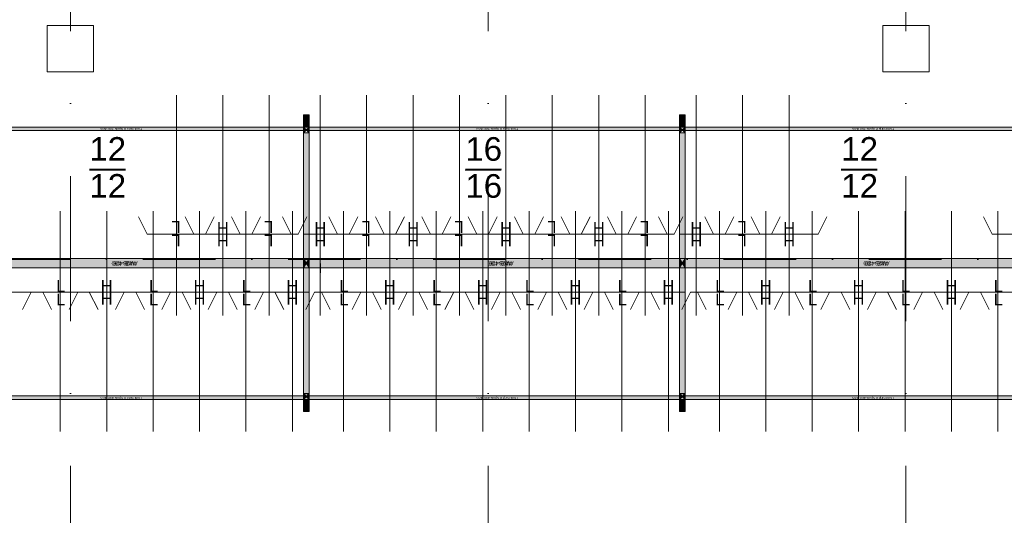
# Model space of a CAD drawing. Header units: millimetres. Extents: x -54205 to 99702, y -35458 to 70878.
# Tile 9 of 226: x -27187 to -18703, y 9941 to 14216. Entities that reach past the tile are written whole.
import ezdxf
from ezdxf.enums import TextEntityAlignment as Align

# ---------------------------------------------------------------- set-up
doc = ezdxf.new("R2010")
doc.units = ezdxf.units.MM
doc.header["$MEASUREMENT"] = 0
doc.linetypes.add('streep-punt', pattern=[2500, 1250, -625, 0, -625])
doc.linetypes.add('streep-punt fijn', pattern=[1251.000023, 626.000023, -312.5, 0, -312.5])
for name, color, linetype in [('28 Draagconstructies', 7, 'Continuous'), ('Markers - doorsneden', 7, 'Continuous'), ('New_Klaver bicycle parking', 7, 'Continuous'), ('New_Klaver bicycle parking 2D arcering', 7, 'Continuous'), ('Stramien', 7, 'Continuous')]:
    doc.layers.add(name, color=color, linetype=linetype)
doc.styles.add('GENERATED_STYLE_1', font='arial.ttf')

# ---------------------------------------------------------------- blocks, each defined once
blk = doc.blocks.new('Column_29_1', base_point=(-19550, 13965.6))
at = {"layer": '28 Draagconstructies', "color": 3, "linetype": 'Continuous', "lineweight": 0, "flags": 128}
blk.add_lwpolyline([(-19750, 13765.6), (-19350, 13765.6), (-19350, 14165.6), (-19750, 14165.6)], close=True, dxfattribs=at)
blk = doc.blocks.new('Column_31_1', base_point=(-26750, 13965.6))
at = {"layer": '28 Draagconstructies', "color": 3, "linetype": 'Continuous', "lineweight": 0, "flags": 128}
blk.add_lwpolyline([(-26950, 13765.6), (-26550, 13765.6), (-26550, 14165.6), (-26950, 14165.6)], close=True, dxfattribs=at)
blk = doc.blocks.new('Standard grid marker')
at = {"layer": 'Stramien', "color": 1, "linetype": 'streep-punt', "lineweight": 0}
blk.add_line((1000, 0), (61400.2, 0), dxfattribs=at)
at = {"layer": 'Stramien', "color": 2, "lineweight": 0, "style": 'GENERATED_STYLE_1'}
for tag, p in [('AC_MarkerText_1_0', (-245, -80)), ('AC_MarkerText_1_1', (63155.2, -80))]:
    blk.add_attdef(tag, text='', height=350, rotation=270, dxfattribs=at).set_placement(p, align=Align.TOP_CENTER)
blk = doc.blocks.new('Cutting Plane_1_1', base_point=(-53800, 12145.9))
at = {"layer": 'Markers - doorsneden', "color": 9, "linetype": 'streep-punt fijn', "lineweight": 0}
blk.add_line((-53650, 12145.9), (60665, 12145.9), dxfattribs=at)

msp = doc.modelspace()

# ---------------------------------------------------------------- hatches: boundary and pattern name
at = {"layer": 'New_Klaver bicycle parking 2D arcering', "linetype": 'Continuous', "lineweight": 0, "true_color": 0x778488}
for points in [[(-24741.9, 13393.5), (-24692, 13393.5), (-24692, 13289.5), (-24741.9, 13289.5)], [(-24741.9, 13393.5), (-24691.9, 13393.5), (-24691.9, 13289.5), (-24741.9, 13289.5)], [(-21502.5, 13393.5), (-21452.5, 13393.5), (-21452.5, 13289.5), (-21502.5, 13289.5)], [(-21502.5, 13393.5), (-21452.4, 13393.5), (-21452.4, 13289.5), (-21502.5, 13289.5)], [(-27981.6, 13289.5), (-24692, 13289.5), (-24692, 13261), (-27981.6, 13261)], [(-24742.1, 13289.5), (-21452.5, 13289.5), (-21452.5, 13261), (-24742.1, 13261)], [(-24741.9, 13289.5), (-24717, 13264.5), (-24741.9, 13239.5)], [(-24741.9, 13289.5), (-24716.9, 13264.5), (-24741.9, 13239.5)], [(-24741.9, 13239.5), (-24692, 13239.5), (-24692, 12154.7), (-24741.9, 12154.7)], [(-24741.9, 13239.5), (-24691.9, 13239.5), (-24691.9, 12154.7), (-24741.9, 12154.7)], [(-24717, 13264.5), (-24692, 13289.5), (-24692, 13239.5)], [(-24716.9, 13264.5), (-24691.9, 13289.5), (-24691.9, 13239.5)], [(-21502.6, 13289.5), (-18213.1, 13289.5), (-18213.1, 13261), (-21502.6, 13261)], [(-21502.5, 13289.5), (-21477.5, 13264.5), (-21502.5, 13239.5)], [(-21502.5, 13289.5), (-21477.5, 13264.5), (-21502.5, 13239.5)], [(-21502.5, 13239.5), (-21452.5, 13239.5), (-21452.5, 12154.7), (-21502.5, 12154.7)], [(-21502.5, 13239.5), (-21452.4, 13239.5), (-21452.4, 12154.7), (-21502.5, 12154.7)], [(-21477.5, 13264.5), (-21452.5, 13289.5), (-21452.5, 13239.5)], [(-21477.5, 13264.5), (-21452.4, 13289.5), (-21452.4, 13239.5)], [(-27981.6, 12154.1), (-24692, 12154.1), (-24692, 12074.8), (-27981.6, 12074.8)], [(-27931.4, 12074.7), (-27931.4, 12154.7), (-24741.9, 12154.7), (-24741.9, 12074.7)], [(-24742.1, 12154.7), (-24741.9, 12154.7), (-24741.9, 12074.7), (-24742.1, 12074.7)], [(-24742.1, 12154.1), (-21452.5, 12154.1), (-21452.5, 12074.8), (-24742.1, 12074.8)], [(-24741.9, 12154.7), (-24716.9, 12114.7), (-24741.9, 12074.7)], [(-24691.9, 12074.7), (-24716.9, 12114.7), (-24691.9, 12154.7)], [(-24691.9, 12074.7), (-24691.9, 12154.7), (-21502.5, 12154.7), (-21502.5, 12074.7)], [(-21502.6, 12154.7), (-21502.5, 12154.7), (-21502.5, 12074.7), (-21502.6, 12074.7)], [(-21502.6, 12154.1), (-18213.1, 12154.1), (-18213.1, 12074.8), (-21502.6, 12074.8)], [(-21502.5, 12154.7), (-21477.5, 12114.7), (-21502.5, 12074.7)], [(-21452.4, 12074.7), (-21477.5, 12114.7), (-21452.4, 12154.7)], [(-21452.4, 12074.7), (-21452.4, 12154.7), (-18263, 12154.7), (-18263, 12074.7)], [(-24741.9, 12074.7), (-24692, 12074.7), (-24692, 10989.9), (-24741.9, 10989.9)], [(-24741.9, 12074.7), (-24691.9, 12074.7), (-24691.9, 10989.9), (-24741.9, 10989.9)], [(-21502.5, 12074.7), (-21452.5, 12074.7), (-21452.5, 10989.9), (-21502.5, 10989.9)], [(-21502.5, 12074.7), (-21452.4, 12074.7), (-21452.4, 10989.9), (-21502.5, 10989.9)], [(-27981.6, 10971.1), (-24692, 10971.1), (-24692, 10942.5), (-27981.6, 10942.5)], [(-24742.1, 10971.1), (-21452.5, 10971.1), (-21452.5, 10942.5), (-24742.1, 10942.5)], [(-24741.9, 10989.9), (-24717, 10964.9), (-24741.9, 10939.9)], [(-24741.9, 10989.9), (-24716.9, 10964.9), (-24741.9, 10939.9)], [(-24692, 10939.9), (-24717, 10964.9), (-24692, 10989.9)], [(-24691.9, 10939.9), (-24716.9, 10964.9), (-24691.9, 10989.9)], [(-21502.6, 10971.1), (-18213.1, 10971.1), (-18213.1, 10942.5), (-21502.6, 10942.5)], [(-21502.5, 10989.9), (-21477.5, 10964.9), (-21502.5, 10939.9)], [(-21502.5, 10989.9), (-21477.5, 10964.9), (-21502.5, 10939.9)], [(-21452.5, 10939.9), (-21477.5, 10964.9), (-21452.5, 10989.9)], [(-21452.4, 10939.9), (-21477.5, 10964.9), (-21452.4, 10989.9)], [(-24692, 10836), (-24741.9, 10836), (-24741.9, 10939.9), (-24692, 10939.9)], [(-24691.9, 10836), (-24741.9, 10836), (-24741.9, 10939.9), (-24691.9, 10939.9)], [(-21452.5, 10836), (-21502.5, 10836), (-21502.5, 10939.9), (-21452.5, 10939.9)], [(-21452.4, 10836), (-21502.5, 10836), (-21502.5, 10939.9), (-21452.4, 10939.9)]]:
    msp.add_hatch(color=8, dxfattribs=at).paths.add_polyline_path(points)

# ---------------------------------------------------------------- linework, layer by layer
at = {"layer": 'New_Klaver bicycle parking', "color": 8, "linetype": 'Continuous', "lineweight": 0, "true_color": 0x778488}
for points in [[(-25836.9, 11665), (-25836.9, 13564.8)], [(-25836.9, 11665), (-25836.9, 13564.8)], [(-25437, 11665), (-25437, 13564.5)], [(-25437, 11665), (-25437, 13564.5)], [(-25037.1, 11665), (-25037.1, 13564.8)], [(-25037.1, 11665), (-25037.1, 13564.8)], [(-24597.2, 11665), (-24597.2, 13564.5)], [(-24597.2, 11665), (-24597.2, 13564.5)], [(-24197.2, 11665), (-24197.2, 13564.8)], [(-24197.2, 11665), (-24197.2, 13564.8)], [(-23797.3, 11665), (-23797.3, 13564.5)], [(-23797.3, 11665), (-23797.3, 13564.5)], [(-23397.4, 11665), (-23397.4, 13564.8)], [(-23397.4, 11665), (-23397.4, 13564.8)], [(-22997.4, 11665), (-22997.4, 13564.5)], [(-22997.4, 11665), (-22997.4, 13564.5)], [(-22597.5, 11665), (-22597.5, 13564.8)], [(-22597.5, 11665), (-22597.5, 13564.8)], [(-22197.5, 11665), (-22197.5, 13564.5)], [(-22197.5, 11665), (-22197.5, 13564.5)], [(-21797.6, 11665), (-21797.6, 13564.8)], [(-21797.6, 11665), (-21797.6, 13564.8)], [(-21357.7, 11665), (-21357.7, 13564.5)], [(-21357.7, 11665), (-21357.7, 13564.5)], [(-20957.8, 11665), (-20957.8, 13564.8)], [(-20957.8, 11665), (-20957.8, 13564.8)], [(-20557.8, 11665), (-20557.8, 13564.5)], [(-20557.8, 11665), (-20557.8, 13564.5)], [(-24742.1, 13393.5), (-24692, 13393.5), (-24692, 10836), (-24742.1, 10836)], [(-24742.1, 13393.5), (-24742.1, 10836)], [(-24742.1, 13393.5), (-24692, 13393.5), (-24692, 10836), (-24742.1, 10836)], [(-24742.1, 13393.5), (-24742.1, 10836)], [(-21502.6, 13393.5), (-21452.5, 13393.5), (-21452.5, 10836), (-21502.6, 10836)], [(-21502.6, 13393.5), (-21502.6, 10836)], [(-21502.6, 13393.5), (-21452.5, 13393.5), (-21452.5, 10836), (-21502.6, 10836)], [(-21502.6, 13393.5), (-21502.6, 10836)], [(-26586.4, 12918.8), (-26276.2, 12918.8)], [(-26586.1, 12925.7), (-26275.9, 12925.7)], [(-23346.9, 12918.8), (-23036.7, 12918.8)], [(-23346.6, 12925.7), (-23036.4, 12925.7)], [(-20107.5, 12918.8), (-19797.3, 12918.8)], [(-20107.2, 12925.7), (-19797, 12925.7)], [(-26836.6, 12564.8), (-26836.6, 10665)], [(-26836.6, 12564.8), (-26836.6, 10665)], [(-26436.7, 12564.8), (-26436.7, 10665)], [(-26436.7, 12564.8), (-26436.7, 10665)], [(-26036.7, 12564.8), (-26036.7, 10665)], [(-26036.7, 12564.8), (-26036.7, 10665)], [(-25636.8, 12564.8), (-25636.8, 10665)], [(-25636.8, 12564.8), (-25636.8, 10665)], [(-25236.9, 12564.8), (-25236.9, 10665)], [(-25236.9, 12564.8), (-25236.9, 10665)], [(-24836.9, 12564.8), (-24836.9, 10665)], [(-24836.9, 12564.8), (-24836.9, 10665)], [(-24397, 12564.8), (-24397, 10665)], [(-24397, 12564.8), (-24397, 10665)], [(-23997.1, 12564.8), (-23997.1, 10665)], [(-23997.1, 12564.8), (-23997.1, 10665)], [(-23597.2, 12564.8), (-23597.2, 10665)], [(-23597.2, 12564.8), (-23597.2, 10665)], [(-23197.2, 12564.8), (-23197.2, 10665)], [(-23197.2, 12564.8), (-23197.2, 10665)], [(-22797.3, 12564.8), (-22797.3, 10665)], [(-22797.3, 12564.8), (-22797.3, 10665)], [(-22397.4, 12564.8), (-22397.4, 10665)], [(-22397.4, 12564.8), (-22397.4, 10665)], [(-21997.4, 12564.8), (-21997.4, 10665)], [(-21997.4, 12564.8), (-21997.4, 10665)], [(-21597.5, 12564.8), (-21597.5, 10665)], [(-21597.5, 12564.8), (-21597.5, 10665)], [(-21157.6, 12564.8), (-21157.6, 10665)], [(-21157.6, 12564.8), (-21157.6, 10665)], [(-20757.6, 12564.8), (-20757.6, 10665)], [(-20757.6, 12564.8), (-20757.6, 10665)], [(-20357.7, 12564.8), (-20357.7, 10665)], [(-20357.7, 12564.8), (-20357.7, 10665)], [(-19957.8, 12564.8), (-19957.8, 10665)], [(-19957.8, 12564.8), (-19957.8, 10665)], [(-19557.8, 12564.8), (-19557.8, 10665)], [(-19557.8, 12564.8), (-19557.8, 10665)], [(-19157.9, 12564.8), (-19157.9, 10665)], [(-19157.9, 12564.8), (-19157.9, 10665)], [(-18758, 12564.8), (-18758, 10665)], [(-18758, 12564.8), (-18758, 10665)], [(-26086.9, 12365), (-26161.7, 12514.7)], [(-26086.9, 12365), (-26161.7, 12514.7)], [(-25686.9, 12364.7), (-25761.8, 12514.7)], [(-25686.9, 12364.7), (-25761.8, 12514.7)], [(-25587, 12365), (-25511.8, 12515)], [(-25587, 12365), (-25511.8, 12515)], [(-25287, 12365), (-25361.8, 12514.7)], [(-25287, 12365), (-25361.8, 12514.7)], [(-25187.1, 12365), (-25111.9, 12515)], [(-25187.1, 12365), (-25111.9, 12515)], [(-24847.1, 12364.7), (-24921.9, 12514.7)], [(-24847.1, 12364.7), (-24921.9, 12514.7)], [(-24787.1, 12365), (-24712, 12515)], [(-24787.1, 12365), (-24712, 12515)], [(-24447.1, 12365), (-24522, 12514.7)], [(-24447.1, 12365), (-24522, 12514.7)], [(-24347.2, 12365), (-24272.1, 12515)], [(-24347.2, 12365), (-24272.1, 12515)], [(-24047.2, 12364.7), (-24122.1, 12514.7)], [(-24047.2, 12364.7), (-24122.1, 12514.7)], [(-23947.3, 12365), (-23872.1, 12515)], [(-23947.3, 12365), (-23872.1, 12515)], [(-23647.3, 12365), (-23722.1, 12514.7)], [(-23647.3, 12365), (-23722.1, 12514.7)], [(-23547.4, 12365), (-23472.2, 12515)], [(-23547.4, 12365), (-23472.2, 12515)], [(-23247.3, 12364.7), (-23322.2, 12514.7)], [(-23247.3, 12364.7), (-23322.2, 12514.7)], [(-23147.4, 12365), (-23072.3, 12515)], [(-23147.4, 12365), (-23072.3, 12515)], [(-22847.4, 12365), (-22922.2, 12514.7)], [(-22847.4, 12365), (-22922.2, 12514.7)], [(-22747.5, 12365), (-22672.3, 12515)], [(-22747.5, 12365), (-22672.3, 12515)], [(-22447.5, 12364.7), (-22522.3, 12514.7)], [(-22447.5, 12364.7), (-22522.3, 12514.7)], [(-22347.6, 12365), (-22272.4, 12515)], [(-22347.6, 12365), (-22272.4, 12515)], [(-22047.5, 12365), (-22122.4, 12514.7)], [(-22047.5, 12365), (-22122.4, 12514.7)], [(-21947.6, 12365), (-21872.5, 12515)], [(-21947.6, 12365), (-21872.5, 12515)], [(-21607.6, 12364.7), (-21682.5, 12514.7)], [(-21607.6, 12364.7), (-21682.5, 12514.7)], [(-21547.7, 12365), (-21472.5, 12515)], [(-21547.7, 12365), (-21472.5, 12515)], [(-21207.7, 12365), (-21282.5, 12514.7)], [(-21207.7, 12365), (-21282.5, 12514.7)], [(-21107.8, 12365), (-21032.6, 12515)], [(-21107.8, 12365), (-21032.6, 12515)], [(-20807.8, 12364.7), (-20882.6, 12514.7)], [(-20807.8, 12364.7), (-20882.6, 12514.7)], [(-20707.8, 12365), (-20632.7, 12515)], [(-20707.8, 12365), (-20632.7, 12515)], [(-20307.9, 12365), (-20232.7, 12515)], [(-20307.9, 12365), (-20232.7, 12515)], [(-18808.1, 12365), (-18882.9, 12514.7)], [(-18808.1, 12365), (-18882.9, 12514.7)], [(-26086.9, 12365), (-25587, 12365)], [(-26086.9, 12365), (-25587, 12365)], [(-25686.9, 12364.7), (-25187.1, 12365)], [(-25686.9, 12364.7), (-25187.1, 12365)], [(-25287, 12365), (-24787.1, 12365)], [(-25287, 12365), (-24787.1, 12365)], [(-24742.1, 12364.8), (-24347.2, 12365)], [(-24742.1, 12364.8), (-24347.2, 12365)], [(-24692, 12155), (-24692, 12304.7)], [(-24447.1, 12365), (-23947.3, 12365)], [(-24447.1, 12365), (-23947.3, 12365)], [(-24047.2, 12364.7), (-23547.4, 12365)], [(-24047.2, 12364.7), (-23547.4, 12365)], [(-23647.3, 12365), (-23147.4, 12365)], [(-23647.3, 12365), (-23147.4, 12365)], [(-23247.3, 12364.7), (-22747.5, 12365)], [(-23247.3, 12364.7), (-22747.5, 12365)], [(-22847.4, 12365), (-22347.6, 12365)], [(-22847.4, 12365), (-22347.6, 12365)], [(-22447.5, 12364.7), (-21947.6, 12365)], [(-22447.5, 12364.7), (-21947.6, 12365)], [(-22047.5, 12365), (-21547.7, 12365)], [(-22047.5, 12365), (-21547.7, 12365)], [(-21502.6, 12364.8), (-21107.8, 12365)], [(-21502.6, 12364.8), (-21107.8, 12365)], [(-21452.5, 12155), (-21452.5, 12304.7)], [(-21207.7, 12365), (-20707.8, 12365)], [(-21207.7, 12365), (-20707.8, 12365)], [(-20807.8, 12364.7), (-20307.9, 12365)], [(-20807.8, 12364.7), (-20307.9, 12365)], [(-18808.1, 12365), (-18308.2, 12365)], [(-18808.1, 12365), (-18308.2, 12365)], [(-24595.9, 12111.6), (-24595.9, 12031.7)], [(-21356.4, 12111.6), (-21356.4, 12031.7)], [(-26986.6, 11864.8), (-27486.5, 11864.8)], [(-26986.6, 11864.8), (-27486.5, 11864.8)], [(-27086.5, 11864.8), (-27161.7, 11714.8)], [(-27086.5, 11864.8), (-27161.7, 11714.8)], [(-26586.7, 11864.8), (-27086.5, 11864.8)], [(-26586.7, 11864.8), (-27086.5, 11864.8)], [(-26986.6, 11864.8), (-26911.8, 11714.8)], [(-26986.6, 11864.8), (-26911.8, 11714.8)], [(-26686.6, 11864.8), (-26761.8, 11714.8)], [(-26686.6, 11864.8), (-26761.8, 11714.8)], [(-26186.8, 11864.8), (-26686.6, 11864.8)], [(-26186.8, 11864.8), (-26686.6, 11864.8)], [(-26586.7, 11864.8), (-26511.8, 11714.8)], [(-26586.7, 11864.8), (-26511.8, 11714.8)], [(-26286.7, 11864.8), (-26361.8, 11714.8)], [(-26286.7, 11864.8), (-26361.8, 11714.8)], [(-25786.8, 11864.8), (-26286.7, 11864.8)], [(-25786.8, 11864.8), (-26286.7, 11864.8)], [(-26186.8, 11864.8), (-26111.9, 11714.8)], [(-26186.8, 11864.8), (-26111.9, 11714.8)], [(-25887, 11864.8), (-25961.9, 11714.8)], [(-25887, 11864.8), (-25961.9, 11714.8)], [(-25386.9, 11864.8), (-25887, 11864.8)], [(-25386.9, 11864.8), (-25887, 11864.8)], [(-25786.8, 11864.8), (-25712, 11714.8)], [(-25786.8, 11864.8), (-25712, 11714.8)], [(-25487.1, 11864.8), (-25562, 11714.8)], [(-25487.1, 11864.8), (-25562, 11714.8)], [(-24986.9, 11864.8), (-25487.1, 11864.8)], [(-24986.9, 11864.8), (-25487.1, 11864.8)], [(-25386.9, 11864.8), (-25312, 11714.8)], [(-25386.9, 11864.8), (-25312, 11714.8)], [(-25087.2, 11864.8), (-25162, 11714.8)], [(-25087.2, 11864.8), (-25162, 11714.8)], [(-24692, 11864.8), (-25087.2, 11864.8)], [(-24692, 11864.8), (-25087.2, 11864.8)], [(-24986.9, 11864.8), (-24912.1, 11714.8)], [(-24986.9, 11864.8), (-24912.1, 11714.8)], [(-24647, 11864.8), (-24722.1, 11714.8)], [(-24647, 11864.8), (-24722.1, 11714.8)], [(-24147.1, 11864.8), (-24647, 11864.8)], [(-24147.1, 11864.8), (-24647, 11864.8)], [(-24587, 11864.8), (-24512.2, 11714.8)], [(-24587, 11864.8), (-24512.2, 11714.8)], [(-24247, 11864.8), (-24322.2, 11714.8)], [(-24247, 11864.8), (-24322.2, 11714.8)], [(-23747.2, 11864.8), (-24247, 11864.8)], [(-23747.2, 11864.8), (-24247, 11864.8)], [(-24147.1, 11864.8), (-24072.3, 11714.8)], [(-24147.1, 11864.8), (-24072.3, 11714.8)], [(-23847.1, 11864.8), (-23922.2, 11714.8)], [(-23847.1, 11864.8), (-23922.2, 11714.8)], [(-23347.2, 11864.8), (-23847.1, 11864.8)], [(-23347.2, 11864.8), (-23847.1, 11864.8)], [(-23747.2, 11864.8), (-23672.3, 11714.8)], [(-23747.2, 11864.8), (-23672.3, 11714.8)], [(-23447.1, 11864.8), (-23522.3, 11714.8)], [(-23447.1, 11864.8), (-23522.3, 11714.8)], [(-22947.3, 11864.8), (-23447.1, 11864.8)], [(-22947.3, 11864.8), (-23447.1, 11864.8)], [(-23347.2, 11864.8), (-23272.4, 11714.8)], [(-23347.2, 11864.8), (-23272.4, 11714.8)], [(-23047.2, 11864.8), (-23122.4, 11714.8)], [(-23047.2, 11864.8), (-23122.4, 11714.8)], [(-22547.4, 11864.8), (-23047.2, 11864.8)], [(-22547.4, 11864.8), (-23047.2, 11864.8)], [(-22947.3, 11864.8), (-22872.5, 11714.8)], [(-22947.3, 11864.8), (-22872.5, 11714.8)], [(-22647.6, 11864.8), (-22722.4, 11714.8)], [(-22647.6, 11864.8), (-22722.4, 11714.8)], [(-22147.4, 11864.8), (-22647.6, 11864.8)], [(-22147.4, 11864.8), (-22647.6, 11864.8)], [(-22547.4, 11864.8), (-22472.5, 11714.8)], [(-22547.4, 11864.8), (-22472.5, 11714.8)], [(-22247.7, 11864.8), (-22322.5, 11714.8)], [(-22247.7, 11864.8), (-22322.5, 11714.8)], [(-21747.5, 11864.8), (-22247.7, 11864.8)], [(-21747.5, 11864.8), (-22247.7, 11864.8)], [(-22147.4, 11864.8), (-22072.6, 11714.8)], [(-22147.4, 11864.8), (-22072.6, 11714.8)], [(-21847.7, 11864.8), (-21922.6, 11714.8)], [(-21847.7, 11864.8), (-21922.6, 11714.8)], [(-21452.5, 11864.8), (-21847.7, 11864.8)], [(-21452.5, 11864.8), (-21847.7, 11864.8)], [(-21747.5, 11864.8), (-21672.6, 11714.8)], [(-21747.5, 11864.8), (-21672.6, 11714.8)], [(-21407.5, 11864.8), (-21482.7, 11714.8)], [(-21407.5, 11864.8), (-21482.7, 11714.8)], [(-20907.7, 11864.8), (-21407.5, 11864.8)], [(-20907.7, 11864.8), (-21407.5, 11864.8)], [(-21347.6, 11864.8), (-21272.7, 11714.8)], [(-21347.6, 11864.8), (-21272.7, 11714.8)], [(-21007.6, 11864.8), (-21082.7, 11714.8)], [(-21007.6, 11864.8), (-21082.7, 11714.8)], [(-20507.7, 11864.8), (-21007.6, 11864.8)], [(-20507.7, 11864.8), (-21007.6, 11864.8)], [(-20907.7, 11864.8), (-20832.8, 11714.8)], [(-20907.7, 11864.8), (-20832.8, 11714.8)], [(-20607.6, 11864.8), (-20682.8, 11714.8)], [(-20607.6, 11864.8), (-20682.8, 11714.8)], [(-20107.8, 11864.8), (-20607.6, 11864.8)], [(-20107.8, 11864.8), (-20607.6, 11864.8)], [(-20507.7, 11864.8), (-20432.9, 11714.8)], [(-20507.7, 11864.8), (-20432.9, 11714.8)], [(-20207.7, 11864.8), (-20282.9, 11714.8)], [(-20207.7, 11864.8), (-20282.9, 11714.8)], [(-19707.8, 11864.8), (-20207.7, 11864.8)], [(-19707.8, 11864.8), (-20207.7, 11864.8)], [(-20107.8, 11864.8), (-20032.9, 11714.8)], [(-20107.8, 11864.8), (-20032.9, 11714.8)], [(-19807.8, 11864.8), (-19882.9, 11714.8)], [(-19807.8, 11864.8), (-19882.9, 11714.8)], [(-19307.9, 11864.8), (-19807.8, 11864.8)], [(-19307.9, 11864.8), (-19807.8, 11864.8)], [(-19707.8, 11864.8), (-19633, 11714.8)], [(-19707.8, 11864.8), (-19633, 11714.8)], [(-19408.1, 11864.8), (-19483, 11714.8)], [(-19408.1, 11864.8), (-19483, 11714.8)], [(-18908, 11864.8), (-19408.1, 11864.8)], [(-18908, 11864.8), (-19408.1, 11864.8)], [(-19307.9, 11864.8), (-19233.1, 11714.8)], [(-19307.9, 11864.8), (-19233.1, 11714.8)], [(-19008.2, 11864.8), (-19083, 11714.8)], [(-19008.2, 11864.8), (-19083, 11714.8)], [(-18508, 11864.8), (-19008.2, 11864.8)], [(-18508, 11864.8), (-19008.2, 11864.8)], [(-18908, 11864.8), (-18833.1, 11714.8)], [(-18908, 11864.8), (-18833.1, 11714.8)]]:
    msp.add_lwpolyline(points, dxfattribs=at)
at = {"layer": 'New_Klaver bicycle parking', "color": 149, "linetype": 'Continuous', "lineweight": 0, "true_color": 0x3c4244}
for points in [[(-24741.9, 13393.5), (-24692, 13393.5), (-24692, 10836), (-24741.9, 10836)], [(-24741.9, 13393.5), (-24691.9, 13393.5), (-24691.9, 10836), (-24741.9, 10836)], [(-21502.5, 13393.5), (-21452.5, 13393.5), (-21452.5, 10836), (-21502.5, 10836)], [(-21502.5, 13393.5), (-21452.4, 13393.5), (-21452.4, 10836), (-21502.5, 10836)], [(-24741.9, 13289.5), (-24692, 13289.5), (-24741.9, 13239.5), (-24692, 13239.5)], [(-24741.9, 13289.5), (-24691.9, 13289.5), (-24741.9, 13239.5), (-24691.9, 13239.5)], [(-21502.5, 13289.5), (-21452.5, 13289.5), (-21502.5, 13239.5), (-21452.5, 13239.5)], [(-21502.5, 13289.5), (-21452.4, 13289.5), (-21502.5, 13239.5), (-21452.4, 13239.5)], [(-27931.4, 12074.7), (-24741.9, 12074.7), (-24741.9, 12154.7), (-27931.4, 12154.7)], [(-24741.9, 12074.7), (-24691.9, 12074.7), (-24741.9, 12154.7), (-24691.9, 12154.7)], [(-24691.9, 12074.7), (-21502.5, 12074.7), (-21502.5, 12154.7), (-24691.9, 12154.7)], [(-21502.5, 12074.7), (-21452.4, 12074.7), (-21502.5, 12154.7), (-21452.4, 12154.7)], [(-21452.4, 12074.7), (-18263, 12074.7), (-18263, 12154.7), (-21452.4, 12154.7)], [(-24741.9, 10939.9), (-24692, 10939.9), (-24741.9, 10989.9), (-24692, 10989.9)], [(-24741.9, 10939.9), (-24691.9, 10939.9), (-24741.9, 10989.9), (-24691.9, 10989.9)], [(-21502.5, 10939.9), (-21452.5, 10939.9), (-21502.5, 10989.9), (-21452.5, 10989.9)], [(-21502.5, 10939.9), (-21452.4, 10939.9), (-21502.5, 10989.9), (-21452.4, 10989.9)]]:
    msp.add_lwpolyline(points, close=True, dxfattribs=at)
at = {"layer": 'New_Klaver bicycle parking', "color": 8, "linetype": 'Continuous', "lineweight": 0, "true_color": 0x778488}
for points in [[(-27931.4, 13289.8), (-24742.1, 13289.8), (-24742.1, 13259.7), (-27931.4, 13259.7)], [(-24742.1, 13289.8), (-24692, 13289.8), (-24742.1, 13239.7), (-24692, 13239.7)], [(-24742.1, 13289.8), (-24692, 13289.8), (-24742.1, 13239.7), (-24692, 13239.7)], [(-24692, 13289.8), (-21502.6, 13289.8), (-21502.6, 13259.7), (-24692, 13259.7)], [(-21502.6, 13289.8), (-21452.5, 13289.8), (-21502.6, 13239.7), (-21452.5, 13239.7)], [(-21502.6, 13289.8), (-21452.5, 13289.8), (-21502.6, 13239.7), (-21452.5, 13239.7)], [(-21452.5, 13289.8), (-18263.2, 13289.8), (-18263.2, 13259.7), (-21452.5, 13259.7)], [(-27931.4, 12155), (-24742.1, 12155), (-24742.1, 12074.8), (-27931.4, 12074.8)], [(-27931.4, 12155), (-24742.1, 12155), (-24742.1, 12074.8), (-27931.4, 12074.8)], [(-24742.1, 12074.8), (-24692, 12074.8), (-24742.1, 12155), (-24692, 12155)], [(-24692, 12155), (-21502.6, 12155), (-21502.6, 12074.8), (-24692, 12074.8)], [(-24692, 12155), (-21502.6, 12155), (-21502.6, 12074.8), (-24692, 12074.8)], [(-21502.6, 12074.8), (-21452.5, 12074.8), (-21502.6, 12155), (-21452.5, 12155)], [(-21452.5, 12155), (-18263.2, 12155), (-18263.2, 12074.8), (-21452.5, 12074.8)], [(-21452.5, 12155), (-18263.2, 12155), (-18263.2, 12074.8), (-21452.5, 12074.8)], [(-27931.4, 10970.1), (-24742.1, 10970.1), (-24742.1, 10940), (-27931.4, 10940)], [(-24742.1, 10940), (-24692, 10940), (-24742.1, 10990.1), (-24692, 10990.1)], [(-24742.1, 10940), (-24692, 10940), (-24742.1, 10990.1), (-24692, 10990.1)], [(-24692, 10970.1), (-21502.6, 10970.1), (-21502.6, 10940), (-24692, 10940)], [(-21502.6, 10940), (-21452.5, 10940), (-21502.6, 10990.1), (-21452.5, 10990.1)], [(-21502.6, 10940), (-21452.5, 10940), (-21502.6, 10990.1), (-21452.5, 10990.1)], [(-21452.5, 10970.1), (-18263.2, 10970.1), (-18263.2, 10940), (-21452.5, 10940)]]:
    msp.add_lwpolyline(points, close=True, dxfattribs=at)
at = {"layer": 'New_Klaver bicycle parking', "color": 149, "linetype": 'Continuous', "lineweight": 0, "true_color": 0x3c4244}
for points in [[(-24742.1, 12154.7), (-24741.9, 12154.7), (-24741.9, 12074.7), (-24742.1, 12074.7)], [(-21502.6, 12154.7), (-21502.5, 12154.7), (-21502.5, 12074.7), (-21502.6, 12074.7)]]:
    msp.add_lwpolyline(points, dxfattribs=at)

# ---------------------------------------------------------------- block references
at = {"layer": '28 Draagconstructies', "color": 3, "lineweight": 0}
for name, p in [('Column_31_1', (-26750, 13965.6)), ('Column_29_1', (-19550, 13965.6))]:
    msp.add_blockref(name, p, dxfattribs=at)
at = {"layer": 'Markers - doorsneden', "color": 9, "lineweight": 0}
msp.add_blockref('Cutting Plane_1_1', (-53800, 12145.9), dxfattribs=at)
at = {"layer": 'Stramien', "color": 1, "linetype": 'Continuous', "lineweight": 0, "zscale": 1000, "rotation": 90}
for p in [(-26750, -1884.3), (-23150, -1884.3), (-19550, -1884.3)]:
    msp.add_blockref('Standard grid marker', p, dxfattribs=at)

# ---------------------------------------------------------------- texts
at = {"layer": 'New_Klaver bicycle parking', "color": 254, "linetype": 'Continuous', "lineweight": 0, "true_color": 0xd1d7d8, "attachment_point": 9, "rotation": 180, "style": 'GENERATED_STYLE_1'}
for s, insert, char_height in [('\\A1;{\\pqr;\\fArial|b0|i0|c0|p0;\\W1.000000;Front Strip 8 Spots 400 30x5}', (-26492.7, 13287.6), 20.36), ('\\A1;{\\pqr;\\fArial|b0|i0|c0|p0;\\W1.000000;Front Strip 8 Spots 400 30x5}', (-23253.2, 13287.6), 20.36), ('\\A1;{\\pqr;\\fArial|b0|i0|c0|p0;\\W1.000000;Front Strip 8 Spots 400 30x5}', (-20013.8, 13287.6), 20.36), ('\\A1;{\\pqr;\\fArial|b0|i0|c0|p0;\\W1.000000;AWB-400}', (-26395.1, 12131.6), 35.63), ('\\A1;{\\pqr;\\fArial|b0|i0|c0|p0;\\W1.000000;AWB-400}', (-23155.6, 12131.6), 35.63), ('\\A1;{\\pqr;\\fArial|b0|i0|c0|p0;\\W1.000000;AWB-400}', (-19916.1, 12131.6), 35.63), ('\\A1;{\\pqr;\\fArial|b0|i0|c0|p0;\\W1.000000;AWB-400}', (-26383.2, 12130.9), 35.63), ('\\A1;{\\pqr;\\fArial|b0|i0|c0|p0;\\W1.000000;AWB-400}', (-23143.8, 12130.9), 35.63), ('\\A1;{\\pqr;\\fArial|b0|i0|c0|p0;\\W1.000000;AWB-400}', (-19904.3, 12130.9), 35.63), ('\\A1;{\\pqr;\\fArial|b0|i0|c0|p0;\\W1.000000;Front Strip 8 Spots 400 30x5}', (-26492.7, 10968.1), 20.36), ('\\A1;{\\pqr;\\fArial|b0|i0|c0|p0;\\W1.000000;Front Strip 8 Spots 400 30x5}', (-23253.2, 10968.1), 20.36), ('\\A1;{\\pqr;\\fArial|b0|i0|c0|p0;\\W1.000000;Front Strip 8 Spots 400 30x5}', (-20013.8, 10968.1), 20.36)]:
    msp.add_mtext(s, dxfattribs=dict(at, insert=insert, char_height=char_height))
at = {"layer": 'New_Klaver bicycle parking', "color": 8, "linetype": 'Continuous', "lineweight": 0, "true_color": 0x778488, "style": 'GENERATED_STYLE_1'}
for s, insert, char_height, attachment_point in [('\\A1;{\\pql;\\fArial|b0|i0|c0|p0;\\W1.000000;1\\fArial|b0|i0|c0|p0;\\W1.000000;2}', (-26586.3, 12999), 203.599, 7), ('\\A1;{\\pql;\\fArial|b0|i0|c0|p0;\\W1.000000;16}', (-23346.8, 12995.6), 203.599, 7), ('\\A1;{\\pql;\\fArial|b0|i0|c0|p0;\\W1.000000;1\\fArial|b0|i0|c0|p0;\\W1.000000;2}', (-20107.4, 12999), 203.599, 7), ('\\A1;{\\pql;\\fArial|b0|i0|c0|p0;\\W1.000000;1\\fArial|b0|i0|c0|p0;\\W1.000000;2}', (-26586, 12680.1), 203.599, 7), ('\\A1;{\\pql;\\fArial|b0|i0|c0|p0;\\W1.000000;16}', (-23346.6, 12676.6), 203.599, 7), ('\\A1;{\\pql;\\fArial|b0|i0|c0|p0;\\W1.000000;1\\fArial|b0|i0|c0|p0;\\W1.000000;2}', (-20107.1, 12680.1), 203.599, 7), ('\\A1;{\\pqr;\\fArial|b0|i0|c0|p0;\\W1.000000;L}', (-26793.5, 11868), 101.8, 9), ('\\A1;{\\pqr;\\fArial|b0|i0|c0|p0;\\W1.000000;H}', (-26386.3, 11867.4), 101.8, 9), ('\\A1;{\\pqr;\\fArial|b0|i0|c0|p0;\\W1.000000;L}', (-25993.6, 11868), 101.8, 9), ('\\A1;{\\pqr;\\fArial|b0|i0|c0|p0;\\W1.000000;H}', (-25586.4, 11867.4), 101.8, 9), ('\\A1;{\\pqr;\\fArial|b0|i0|c0|p0;\\W1.000000;L}', (-25193.8, 11868), 101.8, 9), ('\\A1;{\\pqr;\\fArial|b0|i0|c0|p0;\\W1.000000;H}', (-24786.6, 11867.4), 101.8, 9), ('\\A1;{\\pqr;\\fArial|b0|i0|c0|p0;\\W1.000000;L}', (-24353.9, 11868), 101.8, 9), ('\\A1;{\\pqr;\\fArial|b0|i0|c0|p0;\\W1.000000;H}', (-23946.7, 11867.4), 101.8, 9), ('\\A1;{\\pqr;\\fArial|b0|i0|c0|p0;\\W1.000000;L}', (-23554, 11868), 101.8, 9), ('\\A1;{\\pqr;\\fArial|b0|i0|c0|p0;\\W1.000000;H}', (-23146.8, 11867.4), 101.8, 9), ('\\A1;{\\pqr;\\fArial|b0|i0|c0|p0;\\W1.000000;L}', (-22754.2, 11868), 101.8, 9), ('\\A1;{\\pqr;\\fArial|b0|i0|c0|p0;\\W1.000000;H}', (-22347, 11867.4), 101.8, 9), ('\\A1;{\\pqr;\\fArial|b0|i0|c0|p0;\\W1.000000;L}', (-21954.3, 11868), 101.8, 9), ('\\A1;{\\pqr;\\fArial|b0|i0|c0|p0;\\W1.000000;H}', (-21547.1, 11867.4), 101.8, 9), ('\\A1;{\\pqr;\\fArial|b0|i0|c0|p0;\\W1.000000;L}', (-21114.4, 11868), 101.8, 9), ('\\A1;{\\pqr;\\fArial|b0|i0|c0|p0;\\W1.000000;H}', (-20707.2, 11867.4), 101.8, 9), ('\\A1;{\\pqr;\\fArial|b0|i0|c0|p0;\\W1.000000;L}', (-20314.6, 11868), 101.8, 9), ('\\A1;{\\pqr;\\fArial|b0|i0|c0|p0;\\W1.000000;H}', (-19907.4, 11867.4), 101.8, 9), ('\\A1;{\\pqr;\\fArial|b0|i0|c0|p0;\\W1.000000;L}', (-19514.7, 11868), 101.8, 9), ('\\A1;{\\pqr;\\fArial|b0|i0|c0|p0;\\W1.000000;H}', (-19107.5, 11867.4), 101.8, 9), ('\\A1;{\\pqr;\\fArial|b0|i0|c0|p0;\\W1.000000;L}', (-18714.9, 11868), 101.8, 9), ('\\A1;{\\pqr;\\fArial|b0|i0|c0|p0;\\W1.000000;L}', (-26793.5, 11751.5), 101.8, 9), ('\\A1;{\\pqr;\\fArial|b0|i0|c0|p0;\\W1.000000;H}', (-26386.3, 11757.8), 101.8, 9), ('\\A1;{\\pqr;\\fArial|b0|i0|c0|p0;\\W1.000000;L}', (-25993.6, 11751.5), 101.8, 9), ('\\A1;{\\pqr;\\fArial|b0|i0|c0|p0;\\W1.000000;H}', (-25586.4, 11757.8), 101.8, 9), ('\\A1;{\\pqr;\\fArial|b0|i0|c0|p0;\\W1.000000;L}', (-25193.8, 11751.5), 101.8, 9), ('\\A1;{\\pqr;\\fArial|b0|i0|c0|p0;\\W1.000000;H}', (-24786.6, 11757.8), 101.8, 9), ('\\A1;{\\pqr;\\fArial|b0|i0|c0|p0;\\W1.000000;L}', (-24353.9, 11751.5), 101.8, 9), ('\\A1;{\\pqr;\\fArial|b0|i0|c0|p0;\\W1.000000;H}', (-23946.7, 11757.8), 101.8, 9), ('\\A1;{\\pqr;\\fArial|b0|i0|c0|p0;\\W1.000000;L}', (-23554, 11751.5), 101.8, 9), ('\\A1;{\\pqr;\\fArial|b0|i0|c0|p0;\\W1.000000;H}', (-23146.8, 11757.8), 101.8, 9), ('\\A1;{\\pqr;\\fArial|b0|i0|c0|p0;\\W1.000000;L}', (-22754.2, 11751.5), 101.8, 9), ('\\A1;{\\pqr;\\fArial|b0|i0|c0|p0;\\W1.000000;H}', (-22347, 11757.8), 101.8, 9), ('\\A1;{\\pqr;\\fArial|b0|i0|c0|p0;\\W1.000000;L}', (-21954.3, 11751.5), 101.8, 9), ('\\A1;{\\pqr;\\fArial|b0|i0|c0|p0;\\W1.000000;H}', (-21547.1, 11757.8), 101.8, 9), ('\\A1;{\\pqr;\\fArial|b0|i0|c0|p0;\\W1.000000;L}', (-21114.4, 11751.5), 101.8, 9), ('\\A1;{\\pqr;\\fArial|b0|i0|c0|p0;\\W1.000000;H}', (-20707.2, 11757.8), 101.8, 9), ('\\A1;{\\pqr;\\fArial|b0|i0|c0|p0;\\W1.000000;L}', (-20314.6, 11751.5), 101.8, 9), ('\\A1;{\\pqr;\\fArial|b0|i0|c0|p0;\\W1.000000;H}', (-19907.4, 11757.8), 101.8, 9), ('\\A1;{\\pqr;\\fArial|b0|i0|c0|p0;\\W1.000000;L}', (-19514.7, 11751.5), 101.8, 9), ('\\A1;{\\pqr;\\fArial|b0|i0|c0|p0;\\W1.000000;H}', (-19107.5, 11757.8), 101.8, 9), ('\\A1;{\\pqr;\\fArial|b0|i0|c0|p0;\\W1.000000;L}', (-18714.9, 11751.5), 101.8, 9)]:
    msp.add_mtext(s, dxfattribs=dict(at, insert=insert, char_height=char_height, attachment_point=attachment_point))
at = {"layer": 'New_Klaver bicycle parking', "color": 8, "linetype": 'Continuous', "lineweight": 0, "true_color": 0x778488, "char_height": 101.8, "attachment_point": 9, "rotation": 180, "style": 'GENERATED_STYLE_1'}
for s, insert in [('\\A1;{\\pqr;\\fArial|b0|i0|c0|p0;\\W1.000000;L}', (-25879.8, 12477.9)), ('\\A1;{\\pqr;\\fArial|b0|i0|c0|p0;\\W1.000000;H}', (-25487.2, 12471.7)), ('\\A1;{\\pqr;\\fArial|b0|i0|c0|p0;\\W1.000000;L}', (-25080, 12477.9)), ('\\A1;{\\pqr;\\fArial|b0|i0|c0|p0;\\W1.000000;H}', (-24647.3, 12471.7)), ('\\A1;{\\pqr;\\fArial|b0|i0|c0|p0;\\W1.000000;L}', (-24240.1, 12477.9)), ('\\A1;{\\pqr;\\fArial|b0|i0|c0|p0;\\W1.000000;H}', (-23847.4, 12471.7)), ('\\A1;{\\pqr;\\fArial|b0|i0|c0|p0;\\W1.000000;L}', (-23440.2, 12477.9)), ('\\A1;{\\pqr;\\fArial|b0|i0|c0|p0;\\W1.000000;H}', (-23047.6, 12471.7)), ('\\A1;{\\pqr;\\fArial|b0|i0|c0|p0;\\W1.000000;L}', (-22640.4, 12477.9)), ('\\A1;{\\pqr;\\fArial|b0|i0|c0|p0;\\W1.000000;H}', (-22247.7, 12471.7)), ('\\A1;{\\pqr;\\fArial|b0|i0|c0|p0;\\W1.000000;L}', (-21840.5, 12477.9)), ('\\A1;{\\pqr;\\fArial|b0|i0|c0|p0;\\W1.000000;H}', (-21407.8, 12471.7)), ('\\A1;{\\pqr;\\fArial|b0|i0|c0|p0;\\W1.000000;L}', (-21000.6, 12477.9)), ('\\A1;{\\pqr;\\fArial|b0|i0|c0|p0;\\W1.000000;H}', (-20608, 12471.7)), ('\\A1;{\\pqr;\\fArial|b0|i0|c0|p0;\\W1.000000;L}', (-25879.8, 12361.4)), ('\\A1;{\\pqr;\\fArial|b0|i0|c0|p0;\\W1.000000;H}', (-25487.2, 12362)), ('\\A1;{\\pqr;\\fArial|b0|i0|c0|p0;\\W1.000000;L}', (-25080, 12361.4)), ('\\A1;{\\pqr;\\fArial|b0|i0|c0|p0;\\W1.000000;H}', (-24647.3, 12362)), ('\\A1;{\\pqr;\\fArial|b0|i0|c0|p0;\\W1.000000;L}', (-24240.1, 12361.4)), ('\\A1;{\\pqr;\\fArial|b0|i0|c0|p0;\\W1.000000;H}', (-23847.4, 12362)), ('\\A1;{\\pqr;\\fArial|b0|i0|c0|p0;\\W1.000000;L}', (-23440.2, 12361.4)), ('\\A1;{\\pqr;\\fArial|b0|i0|c0|p0;\\W1.000000;H}', (-23047.6, 12362)), ('\\A1;{\\pqr;\\fArial|b0|i0|c0|p0;\\W1.000000;L}', (-22640.4, 12361.4)), ('\\A1;{\\pqr;\\fArial|b0|i0|c0|p0;\\W1.000000;H}', (-22247.7, 12362)), ('\\A1;{\\pqr;\\fArial|b0|i0|c0|p0;\\W1.000000;L}', (-21840.5, 12361.4)), ('\\A1;{\\pqr;\\fArial|b0|i0|c0|p0;\\W1.000000;H}', (-21407.8, 12362)), ('\\A1;{\\pqr;\\fArial|b0|i0|c0|p0;\\W1.000000;L}', (-21000.6, 12361.4)), ('\\A1;{\\pqr;\\fArial|b0|i0|c0|p0;\\W1.000000;H}', (-20608, 12362))]:
    msp.add_mtext(s, dxfattribs=dict(at, insert=insert))

doc.saveas('drawing.dxf')
